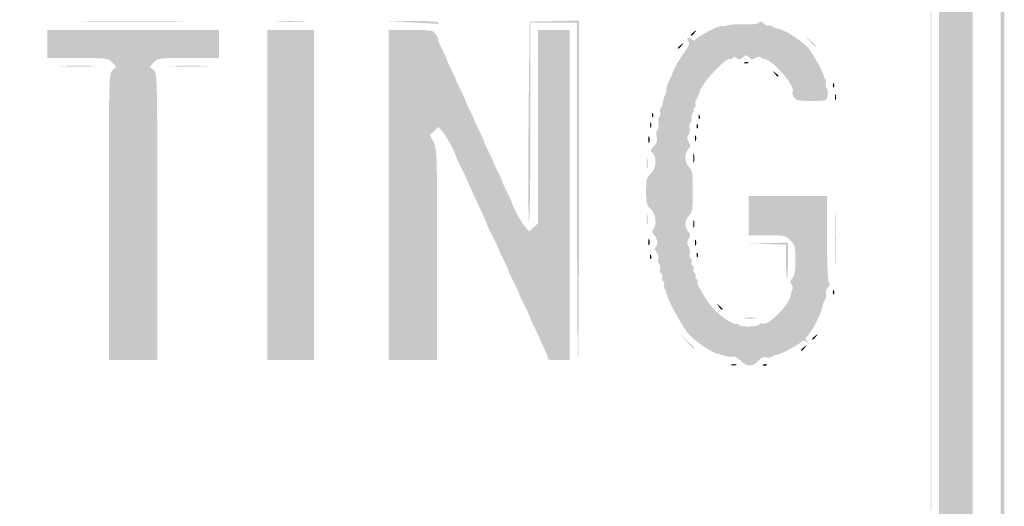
# Model space of a CAD drawing. Header units: inches. Extents: x -21 to 21, y -18 to 18.
# Tile 7 of 8: x 0.7 to 21, y -6.5 to 3.5. Entities that reach past the tile are written whole.
import ezdxf

# ---------------------------------------------------------------- set-up
doc = ezdxf.new("R2010")
doc.units = ezdxf.units.IN
doc.header["$MEASUREMENT"] = 0

msp = doc.modelspace()

# ---------------------------------------------------------------- hatches: boundary and pattern name
h = msp.add_hatch(color=7)
edge = h.paths.add_edge_path()
edge.add_spline(control_points=[(-19.305, -17.939), (-19.579, -17.861), (-19.729, -17.788), (-20.007, -17.593), (-20.322, -17.373), (-20.524, -17.142), (-20.723, -16.776), (-21.026, -16.219), (-21, -17.765), (-21, -0.002), (-21, 16.86), (-21.008, 16.06), (-20.833, 16.552), (-20.686, 16.966), (-20.197, 17.523), (-19.806, 17.724), (-19.731, 17.762), (-19.549, 17.834), (-19.401, 17.884)], knot_values=[0, 0, 0, 0, 1, 1, 1, 2, 2, 2, 3, 3, 3, 4, 4, 4, 5, 5, 5, 6, 6, 6, 6], degree=3, periodic=0)
edge.add_line((-19.401, 17.884), (-19.131, 17.975))
edge.add_line((-19.131, 17.975), (-0.173, 17.987))
edge.add_spline(control_points=[(-0.173, 17.987), (14.359, 17.996), (18.847, 17.988), (19.053, 17.953), (19.585, 17.862), (19.97, 17.669), (20.323, 17.317), (20.655, 16.985), (20.852, 16.6), (20.959, 16.076), (20.988, 15.932), (21, 11.164), (21, -0.001), (21, -14.523), (20.995, -15.9), (20.937, -16.186), (20.788, -16.925), (20.193, -17.618), (19.474, -17.89)], knot_values=[0, 0, 0, 0, 1, 1, 1, 2, 2, 2, 3, 3, 3, 4, 4, 4, 5, 5, 5, 6, 6, 6, 6], degree=3, periodic=0)
edge.add_line((19.474, -17.89), (19.247, -17.975))
edge.add_line((19.247, -17.975), (0.058, -17.981))
edge.add_spline(control_points=[(0.058, -17.981), (-15.33, -17.986), (-19.166, -17.978), (-19.305, -17.939)], knot_values=[0, 0, 0, 0, 1, 1, 1, 1], degree=3, periodic=0)
edge = h.paths.add_edge_path(flags=0)
edge.add_spline(control_points=[(19.474, -17.813), (20.174, -17.548), (20.713, -16.916), (20.86, -16.186), (20.918, -15.9), (20.923, -14.523), (20.923, -0.001), (20.923, 11.164), (20.911, 15.932), (20.882, 16.076), (20.778, 16.584), (20.601, 16.941), (20.296, 17.258), (20.107, 17.453), (19.781, 17.671), (19.557, 17.751), (19.064, 17.926), (20.071, 17.917), (-0.012, 17.917), (-20.336, 17.916), (-19.084, 17.928), (-19.622, 17.726), (-20.078, 17.554), (-20.587, 17.026), (-20.757, 16.55), (-20.931, 16.06), (-20.923, 16.855), (-20.923, -0.004), (-20.923, -14.18), (-20.917, -15.91), (-20.863, -16.175), (-20.7, -16.986), (-20.098, -17.638), (-19.305, -17.862), (-19.166, -17.901), (-15.33, -17.909), (0.058, -17.904)], knot_values=[0, 0, 0, 0, 1, 1, 1, 2, 2, 2, 3, 3, 3, 4, 4, 4, 5, 5, 5, 6, 6, 6, 7, 7, 7, 8, 8, 8, 9, 9, 9, 10, 10, 10, 11, 11, 11, 12, 12, 12, 12], degree=3, periodic=0)
edge.add_line((0.058, -17.904), (19.247, -17.898))
edge.add_line((19.247, -17.898), (19.474, -17.813))
h = msp.add_hatch(color=7)
edge = h.paths.add_edge_path()
edge.add_spline(control_points=[(-19.023, -17.174), (-19.033, -17.157), (-19.062, -17.149), (-19.086, -17.157), (-19.11, -17.165), (-19.172, -17.15), (-19.224, -17.123), (-19.276, -17.096), (-19.332, -17.082), (-19.349, -17.093), (-19.366, -17.103), (-19.489, -17.027), (-19.622, -16.924), (-19.798, -16.787), (-19.895, -16.674), (-19.982, -16.508), (-20.113, -16.254), (-20.163, -16.117), (-20.155, -16.027), (-20.152, -15.995), (-20.194, -15.927), (-20.248, -15.876)], knot_values=[0, 0, 0, 0, 1, 1, 1, 2, 2, 2, 3, 3, 3, 4, 4, 4, 5, 5, 5, 6, 6, 6, 7, 7, 7, 7], degree=3, periodic=0)
edge.add_line((-20.248, -15.876), (-20.345, -15.785))
edge.add_line((-20.345, -15.785), (-20.345, -0.019))
edge.add_line((-20.345, -0.019), (-20.345, 15.746))
edge.add_line((-20.345, 15.746), (-20.246, 15.839))
edge.add_spline(control_points=[(-20.246, 15.839), (-20.188, 15.894), (-20.155, 15.959), (-20.166, 16), (-20.176, 16.037), (-20.167, 16.078), (-20.148, 16.09), (-20.128, 16.102), (-20.116, 16.133), (-20.121, 16.157), (-20.126, 16.182), (-20.108, 16.242), (-20.082, 16.289), (-20.056, 16.337), (-20.043, 16.376), (-20.055, 16.376), (-20.066, 16.376), (-20.016, 16.461), (-19.944, 16.564), (-19.847, 16.701), (-19.823, 16.764), (-19.854, 16.795), (-19.878, 16.818), (-19.885, 16.849), (-19.87, 16.864), (-19.855, 16.879), (-19.824, 16.872), (-19.8, 16.849), (-19.769, 16.818), (-19.707, 16.842), (-19.57, 16.938), (-19.466, 17.011), (-19.382, 17.061), (-19.382, 17.049), (-19.382, 17.038), (-19.343, 17.05), (-19.295, 17.077), (-19.247, 17.103), (-19.197, 17.125), (-19.183, 17.126), (-19.168, 17.127), (-19.144, 17.14), (-19.129, 17.156), (-19.113, 17.171), (-19.064, 17.175), (-19.018, 17.163), (-18.962, 17.149), (-18.907, 17.174), (-18.844, 17.241)], knot_values=[0, 0, 0, 0, 1, 1, 1, 2, 2, 2, 3, 3, 3, 4, 4, 4, 5, 5, 5, 6, 6, 6, 7, 7, 7, 8, 8, 8, 9, 9, 9, 10, 10, 10, 11, 11, 11, 12, 12, 12, 13, 13, 13, 14, 14, 14, 15, 15, 15, 16, 16, 16, 16], degree=3, periodic=0)
edge.add_line((-18.844, 17.241), (-18.752, 17.339))
edge.add_line((-18.752, 17.339), (0.019, 17.339))
edge.add_line((0.019, 17.339), (18.79, 17.339))
edge.add_line((18.79, 17.339), (18.882, 17.242))
edge.add_spline(control_points=[(18.882, 17.242), (18.932, 17.188), (18.998, 17.154), (19.028, 17.166), (19.058, 17.177), (19.107, 17.167), (19.136, 17.143), (19.165, 17.119), (19.189, 17.11), (19.189, 17.124), (19.189, 17.137), (19.232, 17.12), (19.285, 17.085), (19.338, 17.051), (19.382, 17.033), (19.382, 17.046), (19.382, 17.059), (19.466, 17.011), (19.57, 16.938), (19.717, 16.835), (19.769, 16.816), (19.809, 16.851), (19.85, 16.888), (19.851, 16.885), (19.813, 16.834), (19.775, 16.784), (19.778, 16.762), (19.827, 16.721), (19.883, 16.674), (20.127, 16.239), (20.131, 16.177), (20.132, 16.163), (20.146, 16.139), (20.161, 16.123), (20.177, 16.108), (20.18, 16.058), (20.169, 16.013), (20.155, 15.957), (20.179, 15.902), (20.247, 15.839)], knot_values=[0, 0, 0, 0, 1, 1, 1, 2, 2, 2, 3, 3, 3, 4, 4, 4, 5, 5, 5, 6, 6, 6, 7, 7, 7, 8, 8, 8, 9, 9, 9, 10, 10, 10, 11, 11, 11, 12, 12, 12, 13, 13, 13, 13], degree=3, periodic=0)
edge.add_line((20.247, 15.839), (20.345, 15.746))
edge.add_line((20.345, 15.746), (20.345, -0.019))
edge.add_line((20.345, -0.019), (20.345, -15.785))
edge.add_line((20.345, -15.785), (20.248, -15.876))
edge.add_spline(control_points=[(20.248, -15.876), (20.194, -15.927), (20.153, -15.995), (20.157, -16.027), (20.161, -16.06), (20.151, -16.122), (20.134, -16.164), (20.031, -16.428), (19.92, -16.643), (19.83, -16.749), (19.729, -16.868), (19.139, -17.199), (19.099, -17.159), (19.088, -17.148), (19.062, -17.15), (19.041, -17.162), (18.984, -17.198), (-19.001, -17.209), (-19.023, -17.174)], knot_values=[0, 0, 0, 0, 1, 1, 1, 2, 2, 2, 3, 3, 3, 4, 4, 4, 5, 5, 5, 6, 6, 6, 6], degree=3, periodic=0)
edge = h.paths.add_edge_path(flags=0)
edge.add_spline(control_points=[(-18.784, -16.569), (-18.715, -16.492), (-18.666, -16.492), (-0.006, -16.492)], knot_values=[0, 0, 0, 0, 1, 1, 1, 1], degree=3, periodic=0)
edge.add_line((-0.006, -16.492), (18.702, -16.492))
edge.add_line((18.702, -16.492), (18.789, -16.573))
edge.add_spline(control_points=[(18.789, -16.573), (18.844, -16.625), (18.894, -16.642), (18.926, -16.622), (18.954, -16.605), (18.998, -16.587), (19.024, -16.583), (19.152, -16.564), (19.558, -16.174), (19.518, -16.108), (19.507, -16.091), (19.523, -16.056), (19.553, -16.031), (19.583, -16.006), (19.599, -15.962), (19.589, -15.934), (19.578, -15.906), (19.588, -15.872), (19.61, -15.858), (19.667, -15.823), (19.669, 15.821), (19.612, 15.856), (19.591, 15.87), (19.583, 15.896), (19.595, 15.916), (19.672, 16.041), (19.046, 16.666), (18.921, 16.589), (18.902, 16.577), (18.875, 16.585), (18.862, 16.607), (18.828, 16.661), (-18.828, 16.661), (-18.862, 16.607), (-18.875, 16.585), (-18.902, 16.577), (-18.921, 16.589), (-19.046, 16.666), (-19.672, 16.04), (-19.595, 15.915), (-19.583, 15.896), (-19.591, 15.87), (-19.612, 15.856), (-19.673, 15.819), (-19.666, -15.845), (-19.605, -15.906), (-19.58, -15.931), (-19.574, -15.952), (-19.592, -15.952), (-19.61, -15.952), (-19.592, -15.989), (-19.551, -16.033), (-19.511, -16.078), (-19.484, -16.123), (-19.492, -16.133), (-19.542, -16.197), (-19.065, -16.631), (-18.994, -16.587), (-18.977, -16.576), (-18.952, -16.585), (-18.939, -16.607), (-18.903, -16.665), (-18.862, -16.655), (-18.784, -16.569)], knot_values=[0, 0, 0, 0, 1, 1, 1, 2, 2, 2, 3, 3, 3, 4, 4, 4, 5, 5, 5, 6, 6, 6, 7, 7, 7, 8, 8, 8, 9, 9, 9, 10, 10, 10, 11, 11, 11, 12, 12, 12, 13, 13, 13, 14, 14, 14, 15, 15, 15, 16, 16, 16, 17, 17, 17, 18, 18, 18, 19, 19, 19, 20, 20, 20, 21, 21, 21, 21], degree=3, periodic=0)
h = msp.add_hatch(color=7)
edge = h.paths.add_edge_path()
edge.add_spline(control_points=[(19.478, -0.019), (19.478, 8.712), (19.482, 12.278), (19.488, 7.906), (19.493, 3.533), (19.493, -3.611), (19.488, -7.97), (19.482, -12.328), (19.478, -8.751), (19.478, -0.019)], knot_values=[0, 0, 0, 0, 1, 1, 1, 2, 2, 2, 3, 3, 3, 3], degree=3, periodic=0)
h = msp.add_hatch(color=7)
edge = h.paths.add_edge_path()
edge.add_spline(control_points=[(2.11, 3.497), (2.602, 3.503), (3.409, 3.503), (3.901, 3.497), (4.394, 3.491), (3.991, 3.486), (3.006, 3.486), (2.02, 3.486), (1.617, 3.491), (2.11, 3.497)], knot_values=[0, 0, 0, 0, 1, 1, 1, 2, 2, 2, 3, 3, 3, 3], degree=3, periodic=0)
h = msp.add_hatch(color=7)
edge = h.paths.add_edge_path()
edge.add_spline(control_points=[(6.022, 3.496), (6.166, 3.504), (6.392, 3.504), (6.523, 3.496), (6.655, 3.489), (6.537, 3.483), (6.261, 3.483), (5.986, 3.483), (5.878, 3.489), (6.022, 3.496)], knot_values=[0, 0, 0, 0, 1, 1, 1, 2, 2, 2, 3, 3, 3, 3], degree=3, periodic=0)
h = msp.add_hatch(color=7)
edge = h.paths.add_edge_path()
edge.add_line((8.785, 3.468), (8.265, 3.491))
edge.add_line((8.265, 3.491), (8.773, 3.499))
edge.add_spline(control_points=[(8.773, 3.499), (9.08, 3.503), (9.291, 3.491), (9.306, 3.468), (9.319, 3.447), (9.324, 3.433), (9.317, 3.437), (9.311, 3.442), (9.071, 3.455), (8.785, 3.468)], knot_values=[0, 0, 0, 0, 1, 1, 1, 2, 2, 2, 3, 3, 3, 3], degree=3, periodic=0)
h = msp.add_hatch(color=7)
edge = h.paths.add_edge_path()
edge.add_line((12.176, -0.019), (12.176, 3.468))
edge.add_line((12.176, 3.468), (11.694, 3.468))
edge.add_line((11.694, 3.468), (11.213, 3.468))
edge.add_line((11.213, 3.468), (11.212, 1.378))
edge.add_spline(control_points=[(11.212, 1.378), (11.212, 0.228), (11.199, -0.693), (11.183, -0.668), (11.168, -0.644), (11.164, 0.301), (11.174, 1.432)], knot_values=[0, 0, 0, 0, 1, 1, 1, 2, 2, 2, 2], degree=3, periodic=0)
edge.add_line((11.174, 1.432), (11.194, 3.487))
edge.add_line((11.194, 3.487), (11.704, 3.498))
edge.add_line((11.704, 3.498), (12.215, 3.509))
edge.add_line((12.215, 3.509), (12.215, 0.001))
edge.add_spline(control_points=[(12.215, 0.001), (12.215, -1.928), (12.206, -3.506), (12.195, -3.506), (12.185, -3.506), (12.176, -1.937), (12.176, -0.019)], knot_values=[0, 0, 0, 0, 1, 1, 1, 2, 2, 2, 2], degree=3, periodic=0)
h = msp.add_hatch(color=7)
edge = h.paths.add_edge_path()
edge.add_spline(control_points=[(15.565, -3.524), (15.515, -3.47), (15.438, -3.429), (15.395, -3.432), (15.352, -3.435), (15.299, -3.433), (15.278, -3.428), (15.257, -3.422), (15.222, -3.414), (15.201, -3.409), (15.18, -3.404), (15.149, -3.396), (15.133, -3.39), (15.118, -3.385), (15.092, -3.379), (15.076, -3.376), (14.968, -3.357), (14.591, -3.099), (14.478, -2.967), (14.366, -2.837), (14.068, -2.302), (14.042, -2.187), (14.038, -2.171), (14.031, -2.149), (14.026, -2.139), (14.02, -2.128), (14.014, -2.103), (14.011, -2.084), (14.009, -2.065), (13.995, -2.037), (13.98, -2.022), (13.966, -2.008), (13.963, -1.974), (13.973, -1.946), (13.984, -1.918), (13.975, -1.885), (13.953, -1.871), (13.931, -1.858), (13.923, -1.823), (13.934, -1.794), (13.945, -1.765), (13.935, -1.73), (13.911, -1.715), (13.888, -1.701), (13.879, -1.657), (13.891, -1.618), (13.903, -1.58), (13.894, -1.536), (13.872, -1.522), (13.849, -1.508), (13.841, -1.462), (13.854, -1.42), (13.869, -1.373), (13.853, -1.315), (13.815, -1.273), (13.773, -1.226), (13.765, -1.193), (13.792, -1.177), (13.854, -1.138), (13.841, -0.998), (13.768, -0.917), (13.719, -0.863), (13.714, -0.835), (13.749, -0.801), (13.832, -0.718), (13.803, -0.484), (13.698, -0.385), (13.613, -0.305), (13.602, -0.263), (13.602, -0.019), (13.602, 0.225), (13.613, 0.267), (13.698, 0.347), (13.811, 0.452), (13.832, 0.692), (13.735, 0.772), (13.683, 0.815), (13.686, 0.831), (13.76, 0.91), (13.823, 0.977), (13.838, 1.027), (13.82, 1.114), (13.807, 1.18), (13.815, 1.241), (13.838, 1.255), (13.861, 1.269), (13.869, 1.33), (13.857, 1.39), (13.845, 1.451), (13.854, 1.511), (13.875, 1.524), (13.897, 1.538), (13.905, 1.576), (13.893, 1.608), (13.88, 1.64), (13.888, 1.689), (13.911, 1.716), (13.933, 1.742), (13.948, 1.779), (13.944, 1.797), (13.94, 1.815), (13.956, 1.879), (13.98, 1.938), (14.005, 1.997), (14.023, 2.057), (14.021, 2.072), (14.018, 2.088), (14.021, 2.113), (14.026, 2.129), (14.031, 2.145), (14.038, 2.171), (14.042, 2.187), (14.045, 2.203), (14.072, 2.259), (14.101, 2.312), (14.13, 2.365), (14.151, 2.413), (14.147, 2.418), (14.132, 2.438), (14.269, 2.682), (14.393, 2.857), (14.485, 2.986), (14.509, 3.047), (14.478, 3.077), (14.418, 3.138), (14.475, 3.18), (14.542, 3.125), (14.58, 3.093), (14.605, 3.091), (14.622, 3.12), (14.645, 3.157), (15.003, 3.358), (15.076, 3.375), (15.092, 3.378), (15.118, 3.385), (15.133, 3.391), (15.149, 3.396), (15.178, 3.397), (15.197, 3.393), (15.216, 3.39), (15.259, 3.399), (15.293, 3.414), (15.327, 3.428), (15.479, 3.437), (15.63, 3.432), (15.805, 3.426), (15.915, 3.439), (15.933, 3.467), (15.952, 3.499), (15.981, 3.492), (16.033, 3.445), (16.074, 3.408), (16.118, 3.39), (16.132, 3.404), (16.146, 3.417), (16.177, 3.412), (16.202, 3.391), (16.227, 3.371), (16.281, 3.349), (16.322, 3.342), (16.464, 3.321), (16.829, 3.087), (16.951, 2.94), (17.057, 2.813), (17.275, 2.417), (17.28, 2.344), (17.281, 2.33), (17.293, 2.307), (17.308, 2.292), (17.322, 2.278), (17.325, 2.241), (17.313, 2.211), (17.302, 2.181), (17.31, 2.135), (17.332, 2.109), (17.353, 2.083), (17.362, 2.014), (17.351, 1.956), (17.331, 1.85), (17.328, 1.85), (17.017, 1.85), (16.743, 1.85), (16.697, 1.859), (16.654, 1.928), (16.627, 1.971), (16.615, 2.024), (16.628, 2.045), (16.69, 2.145), (16.23, 2.685), (16.06, 2.711), (16.033, 2.715), (15.988, 2.733), (15.96, 2.75), (15.932, 2.768), (15.885, 2.76), (15.852, 2.733), (15.805, 2.694), (15.782, 2.697), (15.731, 2.748), (15.673, 2.806), (15.662, 2.806), (15.599, 2.749), (15.545, 2.7), (15.518, 2.696), (15.475, 2.732), (15.437, 2.764), (15.412, 2.765), (15.394, 2.737), (15.38, 2.714), (15.354, 2.705), (15.336, 2.716), (15.259, 2.764), (14.731, 2.194), (14.704, 2.032), (14.7, 2.006), (14.674, 1.944), (14.647, 1.894), (14.62, 1.845), (14.607, 1.794), (14.619, 1.782), (14.632, 1.77), (14.622, 1.737), (14.599, 1.709), (14.575, 1.68), (14.569, 1.657), (14.584, 1.657), (14.6, 1.657), (14.592, 1.631), (14.566, 1.6), (14.539, 1.568), (14.528, 1.517), (14.54, 1.485), (14.552, 1.454), (14.544, 1.417), (14.522, 1.403), (14.499, 1.39), (14.49, 1.344), (14.502, 1.301), (14.513, 1.259), (14.501, 1.191), (14.476, 1.152), (14.441, 1.095), (14.442, 1.061), (14.481, 0.998), (14.524, 0.93), (14.522, 0.907), (14.471, 0.851), (14.387, 0.757), (14.395, 0.566), (14.488, 0.482), (14.556, 0.42), (14.565, 0.363), (14.565, -0.019), (14.565, -0.402), (14.556, -0.458), (14.488, -0.52), (14.396, -0.604), (14.388, -0.758), (14.471, -0.851), (14.522, -0.907), (14.524, -0.93), (14.481, -0.998), (14.442, -1.061), (14.441, -1.095), (14.476, -1.152), (14.501, -1.191), (14.513, -1.259), (14.502, -1.301), (14.49, -1.344), (14.499, -1.39), (14.522, -1.403), (14.544, -1.417), (14.553, -1.452), (14.542, -1.481), (14.53, -1.51), (14.54, -1.545), (14.563, -1.559), (14.586, -1.574), (14.594, -1.602), (14.582, -1.623), (14.569, -1.643), (14.579, -1.686), (14.605, -1.716), (14.631, -1.747), (14.639, -1.772), (14.623, -1.772), (14.607, -1.772), (14.616, -1.798), (14.642, -1.83), (14.669, -1.862), (14.679, -1.888), (14.665, -1.888), (14.621, -1.888), (14.802, -2.211), (14.943, -2.385), (15.083, -2.558), (15.4, -2.787), (15.454, -2.753), (15.471, -2.743), (15.495, -2.752), (15.509, -2.774), (15.541, -2.826), (15.902, -2.824), (15.935, -2.772), (15.949, -2.749), (15.983, -2.739), (16.011, -2.75), (16.134, -2.797), (16.573, -2.351), (16.587, -2.165), (16.59, -2.128), (16.605, -2.077), (16.622, -2.049), (16.639, -2.022), (16.631, -1.975), (16.605, -1.943), (16.568, -1.898), (16.571, -1.873), (16.621, -1.817), (16.668, -1.765), (16.684, -1.671), (16.684, -1.444), (16.684, -1.168), (16.675, -1.131), (16.581, -1.033), (16.481, -0.929), (16.463, -0.925), (16.099, -0.925)], knot_values=[0, 0, 0, 0, 1, 1, 1, 2, 2, 2, 3, 3, 3, 4, 4, 4, 5, 5, 5, 6, 6, 6, 7, 7, 7, 8, 8, 8, 9, 9, 9, 10, 10, 10, 11, 11, 11, 12, 12, 12, 13, 13, 13, 14, 14, 14, 15, 15, 15, 16, 16, 16, 17, 17, 17, 18, 18, 18, 19, 19, 19, 20, 20, 20, 21, 21, 21, 22, 22, 22, 23, 23, 23, 24, 24, 24, 25, 25, 25, 26, 26, 26, 27, 27, 27, 28, 28, 28, 29, 29, 29, 30, 30, 30, 31, 31, 31, 32, 32, 32, 33, 33, 33, 34, 34, 34, 35, 35, 35, 36, 36, 36, 37, 37, 37, 38, 38, 38, 39, 39, 39, 40, 40, 40, 41, 41, 41, 42, 42, 42, 43, 43, 43, 44, 44, 44, 45, 45, 45, 46, 46, 46, 47, 47, 47, 48, 48, 48, 49, 49, 49, 50, 50, 50, 51, 51, 51, 52, 52, 52, 53, 53, 53, 54, 54, 54, 55, 55, 55, 56, 56, 56, 57, 57, 57, 58, 58, 58, 59, 59, 59, 60, 60, 60, 61, 61, 61, 62, 62, 62, 63, 63, 63, 64, 64, 64, 65, 65, 65, 66, 66, 66, 67, 67, 67, 68, 68, 68, 69, 69, 69, 70, 70, 70, 71, 71, 71, 72, 72, 72, 73, 73, 73, 74, 74, 74, 75, 75, 75, 76, 76, 76, 77, 77, 77, 78, 78, 78, 79, 79, 79, 80, 80, 80, 81, 81, 81, 82, 82, 82, 83, 83, 83, 84, 84, 84, 85, 85, 85, 86, 86, 86, 87, 87, 87, 88, 88, 88, 89, 89, 89, 90, 90, 90, 91, 91, 91, 92, 92, 92, 93, 93, 93, 94, 94, 94, 95, 95, 95, 96, 96, 96, 97, 97, 97, 98, 98, 98, 99, 99, 99, 100, 100, 100, 101, 101, 101, 102, 102, 102, 103, 103, 103, 104, 104, 104, 105, 105, 105, 106, 106, 106, 107, 107, 107, 108, 108, 108, 109, 109, 109, 109], degree=3, periodic=0)
edge.add_line((16.099, -0.925), (15.721, -0.925))
edge.add_line((15.721, -0.925), (15.721, -0.52))
edge.add_line((15.721, -0.52), (15.721, -0.116))
edge.add_line((15.721, -0.116), (16.53, -0.116))
edge.add_line((16.53, -0.116), (17.339, -0.116))
edge.add_line((17.339, -0.116), (17.339, -1))
edge.add_spline(control_points=[(17.339, -1), (17.339, -1.583), (17.353, -1.892), (17.38, -1.909), (17.407, -1.926), (17.399, -1.959), (17.357, -2.006), (17.32, -2.047), (17.302, -2.105), (17.316, -2.142), (17.33, -2.177), (17.322, -2.229), (17.299, -2.256), (17.276, -2.284), (17.253, -2.346), (17.247, -2.396), (17.234, -2.512), (17.017, -2.937), (16.938, -3.003), (16.887, -3.045), (16.885, -3.065), (16.925, -3.117), (16.967, -3.171), (16.965, -3.173), (16.909, -3.129), (16.865, -3.095), (16.837, -3.092), (16.82, -3.12), (16.797, -3.157), (16.439, -3.358), (16.367, -3.375), (16.351, -3.378), (16.329, -3.386), (16.318, -3.391), (16.308, -3.396), (16.283, -3.403), (16.264, -3.405), (16.244, -3.408), (16.216, -3.423), (16.2, -3.438), (16.185, -3.454), (16.135, -3.457), (16.09, -3.446), (16.034, -3.432), (15.979, -3.456), (15.916, -3.524), (15.798, -3.649), (15.682, -3.649), (15.565, -3.524)], knot_values=[0, 0, 0, 0, 1, 1, 1, 2, 2, 2, 3, 3, 3, 4, 4, 4, 5, 5, 5, 6, 6, 6, 7, 7, 7, 8, 8, 8, 9, 9, 9, 10, 10, 10, 11, 11, 11, 12, 12, 12, 13, 13, 13, 14, 14, 14, 15, 15, 15, 16, 16, 16, 16], degree=3, periodic=0)
h = msp.add_hatch(color=7)
edge = h.paths.add_edge_path()
edge.add_spline(control_points=[(2.505, -0.545), (2.505, 2.374), (2.506, 2.417), (2.582, 2.486)], knot_values=[0, 0, 0, 0, 1, 1, 1, 1], degree=3, periodic=0)
edge.add_line((2.582, 2.486), (2.66, 2.556))
edge.add_line((2.66, 2.556), (2.576, 2.646))
edge.add_spline(control_points=[(2.576, 2.646), (2.494, 2.733), (2.471, 2.736), (1.862, 2.736)], knot_values=[0, 0, 0, 0, 1, 1, 1, 1], degree=3, periodic=0)
edge.add_line((1.862, 2.736), (1.233, 2.736))
edge.add_line((1.233, 2.736), (1.233, 3.025))
edge.add_line((1.233, 3.025), (1.233, 3.314))
edge.add_line((1.233, 3.314), (3.006, 3.314))
edge.add_line((3.006, 3.314), (4.778, 3.314))
edge.add_line((4.778, 3.314), (4.778, 3.025))
edge.add_line((4.778, 3.025), (4.778, 2.736))
edge.add_line((4.778, 2.736), (4.149, 2.736))
edge.add_spline(control_points=[(4.149, 2.736), (3.54, 2.736), (3.517, 2.733), (3.435, 2.646)], knot_values=[0, 0, 0, 0, 1, 1, 1, 1], degree=3, periodic=0)
edge.add_line((3.435, 2.646), (3.351, 2.556))
edge.add_line((3.351, 2.556), (3.429, 2.486))
edge.add_spline(control_points=[(3.429, 2.486), (3.505, 2.417), (3.506, 2.374), (3.506, -0.545)], knot_values=[0, 0, 0, 0, 1, 1, 1, 1], degree=3, periodic=0)
edge.add_line((3.506, -0.545), (3.506, -3.506))
edge.add_line((3.506, -3.506), (3.006, -3.506))
edge.add_line((3.006, -3.506), (2.505, -3.506))
edge.add_line((2.505, -3.506), (2.505, -0.545))
msp.add_hatch(color=7).paths.add_polyline_path([(5.78, -0.096), (5.78, 3.314), (6.261, 3.314), (6.743, 3.314), (6.743, -0.096), (6.743, -3.506), (6.261, -3.506), (5.78, -3.506), (5.78, -0.096)])
h = msp.add_hatch(color=7)
edge = h.paths.add_edge_path()
edge.add_line((8.284, -0.096), (8.284, 3.314))
edge.add_line((8.284, 3.314), (8.742, 3.314))
edge.add_spline(control_points=[(8.742, 3.314), (9.188, 3.314), (9.202, 3.311), (9.263, 3.217), (9.298, 3.164), (9.317, 3.121), (9.306, 3.121), (9.294, 3.121), (9.329, 3.035), (9.382, 2.929), (9.436, 2.823), (9.479, 2.727), (9.479, 2.717), (9.478, 2.706), (9.522, 2.61), (9.575, 2.505), (9.629, 2.399), (9.672, 2.304), (9.672, 2.293), (9.671, 2.282), (9.714, 2.186), (9.768, 2.081), (9.821, 1.975), (9.865, 1.88), (9.864, 1.869), (9.864, 1.858), (9.907, 1.763), (9.961, 1.657), (10.014, 1.551), (10.057, 1.456), (10.057, 1.445), (10.056, 1.434), (10.1, 1.339), (10.153, 1.233), (10.207, 1.127), (10.25, 1.032), (10.25, 1.021), (10.249, 1.01), (10.292, 0.915), (10.346, 0.809), (10.399, 0.703), (10.443, 0.608), (10.442, 0.597), (10.442, 0.586), (10.485, 0.491), (10.539, 0.385), (10.592, 0.28), (10.635, 0.184), (10.635, 0.173), (10.634, 0.163), (10.678, 0.067), (10.731, -0.039), (10.785, -0.144), (10.828, -0.24), (10.828, -0.25), (10.825, -0.298), (11.036, -0.683), (11.108, -0.761)], knot_values=[0, 0, 0, 0, 1, 1, 1, 2, 2, 2, 3, 3, 3, 4, 4, 4, 5, 5, 5, 6, 6, 6, 7, 7, 7, 8, 8, 8, 9, 9, 9, 10, 10, 10, 11, 11, 11, 12, 12, 12, 13, 13, 13, 14, 14, 14, 15, 15, 15, 16, 16, 16, 17, 17, 17, 18, 18, 18, 19, 19, 19, 19], degree=3, periodic=0)
edge.add_line((11.108, -0.761), (11.188, -0.848))
edge.add_line((11.188, -0.848), (11.278, -0.764))
edge.add_line((11.278, -0.764), (11.367, -0.68))
edge.add_line((11.367, -0.68), (11.367, 1.317))
edge.add_line((11.367, 1.317), (11.367, 3.314))
edge.add_line((11.367, 3.314), (11.694, 3.314))
edge.add_line((11.694, 3.314), (12.022, 3.314))
edge.add_line((12.022, 3.314), (12.022, -0.096))
edge.add_line((12.022, -0.096), (12.022, -3.506))
edge.add_line((12.022, -3.506), (11.784, -3.506))
edge.add_spline(control_points=[(11.784, -3.506), (11.654, -3.506), (11.558, -3.496), (11.571, -3.482), (11.584, -3.469), (11.552, -3.374), (11.5, -3.271), (11.447, -3.168), (11.405, -3.074), (11.406, -3.063), (11.406, -3.052), (11.363, -2.957), (11.309, -2.851), (11.256, -2.746), (11.212, -2.65), (11.213, -2.639), (11.213, -2.629), (11.161, -2.516), (11.097, -2.389), (11.033, -2.262), (10.981, -2.149), (10.982, -2.139), (10.982, -2.128), (10.93, -2.015), (10.866, -1.888), (10.802, -1.761), (10.75, -1.648), (10.751, -1.638), (10.751, -1.627), (10.708, -1.531), (10.654, -1.426), (10.601, -1.32), (10.557, -1.225), (10.558, -1.214), (10.558, -1.203), (10.503, -1.086), (10.435, -0.953), (10.368, -0.821), (10.309, -0.696), (10.304, -0.674), (10.3, -0.653), (10.209, -0.449), (10.102, -0.221), (9.995, 0.008), (9.906, 0.203), (9.905, 0.213), (9.904, 0.223), (9.851, 0.335), (9.787, 0.462), (9.723, 0.589), (9.671, 0.702), (9.672, 0.713), (9.674, 0.761), (9.463, 1.145), (9.391, 1.224)], knot_values=[0, 0, 0, 0, 1, 1, 1, 2, 2, 2, 3, 3, 3, 4, 4, 4, 5, 5, 5, 6, 6, 6, 7, 7, 7, 8, 8, 8, 9, 9, 9, 10, 10, 10, 11, 11, 11, 12, 12, 12, 13, 13, 13, 14, 14, 14, 15, 15, 15, 16, 16, 16, 17, 17, 17, 18, 18, 18, 18], degree=3, periodic=0)
edge.add_line((9.391, 1.224), (9.311, 1.311))
edge.add_line((9.311, 1.311), (9.223, 1.228))
edge.add_line((9.223, 1.228), (9.136, 1.146))
edge.add_line((9.136, 1.146), (9.211, 0.998))
edge.add_spline(control_points=[(9.211, 0.998), (9.283, 0.857), (9.286, 0.757), (9.286, -1.328)], knot_values=[0, 0, 0, 0, 1, 1, 1, 1], degree=3, periodic=0)
edge.add_line((9.286, -1.328), (9.286, -3.506))
edge.add_line((9.286, -3.506), (8.785, -3.506))
edge.add_line((8.785, -3.506), (8.284, -3.506))
edge.add_line((8.284, -3.506), (8.284, -0.096))
h = msp.add_hatch(color=7)
edge = h.paths.add_edge_path()
edge.add_spline(control_points=[(14.527, 3.213), (14.527, 3.221), (14.557, 3.251), (14.594, 3.28), (14.655, 3.328), (14.657, 3.327), (14.609, 3.266), (14.558, 3.201), (14.527, 3.181), (14.527, 3.213)], knot_values=[0, 0, 0, 0, 1, 1, 1, 2, 2, 2, 3, 3, 3, 3], degree=3, periodic=0)
h = msp.add_hatch(color=7)
edge = h.paths.add_edge_path()
edge.add_spline(control_points=[(14.257, 2.943), (14.257, 2.951), (14.287, 2.981), (14.324, 3.01), (14.385, 3.058), (14.387, 3.057), (14.339, 2.996), (14.289, 2.932), (14.257, 2.911), (14.257, 2.943)], knot_values=[0, 0, 0, 0, 1, 1, 1, 2, 2, 2, 3, 3, 3, 3], degree=3, periodic=0)
h = msp.add_hatch(color=7)
edge = h.paths.add_edge_path()
edge.add_line((16.971, 3.092), (16.858, 3.217))
edge.add_line((16.858, 3.217), (16.983, 3.104))
edge.add_spline(control_points=[(16.983, 3.104), (17.052, 3.042), (17.108, 2.986), (17.108, 2.979), (17.108, 2.949), (17.076, 2.975), (16.971, 3.092)], knot_values=[0, 0, 0, 0, 1, 1, 1, 2, 2, 2, 2], degree=3, periodic=0)
h = msp.add_hatch(color=7)
edge = h.paths.add_edge_path()
edge.add_spline(control_points=[(15.637, 2.647), (15.665, 2.658), (15.698, 2.656), (15.711, 2.643), (15.723, 2.631), (15.701, 2.622), (15.66, 2.623), (15.615, 2.625), (15.606, 2.634), (15.637, 2.647)], knot_values=[0, 0, 0, 0, 1, 1, 1, 2, 2, 2, 3, 3, 3, 3], degree=3, periodic=0)
h = msp.add_hatch(color=7)
edge = h.paths.add_edge_path()
edge.add_spline(control_points=[(1.553, 2.572), (1.739, 2.579), (2.034, 2.579), (2.208, 2.572), (2.382, 2.565), (2.229, 2.559), (1.869, 2.559), (1.509, 2.559), (1.366, 2.565), (1.553, 2.572)], knot_values=[0, 0, 0, 0, 1, 1, 1, 2, 2, 2, 3, 3, 3, 3], degree=3, periodic=0)
h = msp.add_hatch(color=7)
edge = h.paths.add_edge_path()
edge.add_spline(control_points=[(3.826, 2.572), (4.013, 2.579), (4.307, 2.579), (4.481, 2.572), (4.655, 2.565), (4.502, 2.559), (4.142, 2.559), (3.782, 2.559), (3.64, 2.565), (3.826, 2.572)], knot_values=[0, 0, 0, 0, 1, 1, 1, 2, 2, 2, 3, 3, 3, 3], degree=3, periodic=0)
h = msp.add_hatch(color=7)
edge = h.paths.add_edge_path()
edge.add_spline(control_points=[(16.256, 2.418), (16.208, 2.479), (16.209, 2.48), (16.27, 2.432), (16.334, 2.382), (16.355, 2.35), (16.323, 2.35), (16.315, 2.35), (16.285, 2.381), (16.256, 2.418)], knot_values=[0, 0, 0, 0, 1, 1, 1, 2, 2, 2, 3, 3, 3, 3], degree=3, periodic=0)
h = msp.add_hatch(color=7)
edge = h.paths.add_edge_path()
edge.add_spline(control_points=[(17.458, 2.18), (17.46, 2.225), (17.469, 2.234), (17.481, 2.204), (17.492, 2.176), (17.491, 2.143), (17.478, 2.13), (17.466, 2.117), (17.456, 2.14), (17.458, 2.18)], knot_values=[0, 0, 0, 0, 1, 1, 1, 2, 2, 2, 3, 3, 3, 3], degree=3, periodic=0)
h = msp.add_hatch(color=7)
edge = h.paths.add_edge_path()
edge.add_spline(control_points=[(17.5, 1.927), (17.5, 1.98), (17.508, 2.001), (17.519, 1.975), (17.53, 1.948), (17.53, 1.905), (17.519, 1.878), (17.508, 1.852), (17.5, 1.874), (17.5, 1.927)], knot_values=[0, 0, 0, 0, 1, 1, 1, 2, 2, 2, 3, 3, 3, 3], degree=3, periodic=0)
h = msp.add_hatch(color=7)
edge = h.paths.add_edge_path()
edge.add_spline(control_points=[(13.72, 1.564), (13.722, 1.609), (13.731, 1.618), (13.744, 1.587), (13.755, 1.559), (13.754, 1.526), (13.741, 1.513), (13.728, 1.5), (13.719, 1.523), (13.72, 1.564)], knot_values=[0, 0, 0, 0, 1, 1, 1, 2, 2, 2, 3, 3, 3, 3], degree=3, periodic=0)
h = msp.add_hatch(color=7)
edge = h.paths.add_edge_path()
edge.add_spline(control_points=[(14.684, 1.525), (14.686, 1.57), (14.695, 1.579), (14.707, 1.549), (14.718, 1.521), (14.717, 1.487), (14.704, 1.475), (14.691, 1.462), (14.682, 1.485), (14.684, 1.525)], knot_values=[0, 0, 0, 0, 1, 1, 1, 2, 2, 2, 3, 3, 3, 3], degree=3, periodic=0)
h = msp.add_hatch(color=7)
edge = h.paths.add_edge_path()
edge.add_spline(control_points=[(13.685, 1.349), (13.685, 1.402), (13.694, 1.423), (13.704, 1.397), (13.715, 1.37), (13.715, 1.327), (13.704, 1.3), (13.694, 1.274), (13.685, 1.296), (13.685, 1.349)], knot_values=[0, 0, 0, 0, 1, 1, 1, 2, 2, 2, 3, 3, 3, 3], degree=3, periodic=0)
h = msp.add_hatch(color=7)
edge = h.paths.add_edge_path()
edge.add_spline(control_points=[(14.645, 1.333), (14.647, 1.377), (14.656, 1.387), (14.669, 1.356), (14.68, 1.328), (14.678, 1.295), (14.665, 1.282), (14.653, 1.269), (14.644, 1.292), (14.645, 1.333)], knot_values=[0, 0, 0, 0, 1, 1, 1, 2, 2, 2, 3, 3, 3, 3], degree=3, periodic=0)
h = msp.add_hatch(color=7)
edge = h.paths.add_edge_path()
edge.add_spline(control_points=[(13.648, 1.06), (13.649, 1.123), (13.657, 1.145), (13.667, 1.107), (13.677, 1.07), (13.676, 1.018), (13.666, 0.991), (13.655, 0.965), (13.647, 0.996), (13.648, 1.06)], knot_values=[0, 0, 0, 0, 1, 1, 1, 2, 2, 2, 3, 3, 3, 3], degree=3, periodic=0)
h = msp.add_hatch(color=7)
edge = h.paths.add_edge_path()
edge.add_spline(control_points=[(14.61, 1.079), (14.61, 1.132), (14.618, 1.154), (14.629, 1.127), (14.64, 1.101), (14.64, 1.057), (14.629, 1.031), (14.618, 1.004), (14.61, 1.026), (14.61, 1.079)], knot_values=[0, 0, 0, 0, 1, 1, 1, 2, 2, 2, 3, 3, 3, 3], degree=3, periodic=0)
h = msp.add_hatch(color=7)
edge = h.paths.add_edge_path()
edge.add_spline(control_points=[(13.613, 0.559), (13.613, 0.665), (13.621, 0.703), (13.629, 0.645), (13.638, 0.586), (13.638, 0.5), (13.629, 0.452), (13.62, 0.405), (13.613, 0.453), (13.613, 0.559)], knot_values=[0, 0, 0, 0, 1, 1, 1, 2, 2, 2, 3, 3, 3, 3], degree=3, periodic=0)
h = msp.add_hatch(color=7)
edge = h.paths.add_edge_path()
edge.add_spline(control_points=[(14.575, 0.674), (14.575, 0.759), (14.583, 0.789), (14.592, 0.741), (14.602, 0.693), (14.601, 0.624), (14.592, 0.587), (14.582, 0.55), (14.574, 0.59), (14.575, 0.674)], knot_values=[0, 0, 0, 0, 1, 1, 1, 2, 2, 2, 3, 3, 3, 3], degree=3, periodic=0)
h = msp.add_hatch(color=7)
edge = h.paths.add_edge_path()
edge.add_spline(control_points=[(17.51, -1.002), (17.51, -0.504), (17.516, -0.3), (17.522, -0.549), (17.529, -0.798), (17.529, -1.206), (17.522, -1.455), (17.516, -1.704), (17.51, -1.5), (17.51, -1.002)], knot_values=[0, 0, 0, 0, 1, 1, 1, 2, 2, 2, 3, 3, 3, 3], degree=3, periodic=0)
h = msp.add_hatch(color=7)
edge = h.paths.add_edge_path()
edge.add_spline(control_points=[(13.613, -0.597), (13.613, -0.491), (13.621, -0.453), (13.629, -0.511), (13.638, -0.57), (13.638, -0.656), (13.629, -0.704), (13.62, -0.751), (13.613, -0.703), (13.613, -0.597)], knot_values=[0, 0, 0, 0, 1, 1, 1, 2, 2, 2, 3, 3, 3, 3], degree=3, periodic=0)
h = msp.add_hatch(color=7)
edge = h.paths.add_edge_path()
edge.add_spline(control_points=[(14.574, -0.694), (14.574, -0.619), (14.582, -0.589), (14.592, -0.626), (14.601, -0.663), (14.601, -0.724), (14.592, -0.761), (14.582, -0.798), (14.574, -0.768), (14.574, -0.694)], knot_values=[0, 0, 0, 0, 1, 1, 1, 2, 2, 2, 3, 3, 3, 3], degree=3, periodic=0)
h = msp.add_hatch(color=7)
edge = h.paths.add_edge_path()
edge.add_spline(control_points=[(13.648, -1.06), (13.649, -0.996), (13.657, -0.975), (13.667, -1.012), (13.677, -1.05), (13.676, -1.102), (13.666, -1.128), (13.655, -1.154), (13.647, -1.123), (13.648, -1.06)], knot_values=[0, 0, 0, 0, 1, 1, 1, 2, 2, 2, 3, 3, 3, 3], degree=3, periodic=0)
h = msp.add_hatch(color=7)
edge = h.paths.add_edge_path()
edge.add_spline(control_points=[(14.61, -1.079), (14.61, -1.026), (14.618, -1.004), (14.629, -1.031), (14.64, -1.057), (14.64, -1.101), (14.629, -1.127), (14.618, -1.154), (14.61, -1.132), (14.61, -1.079)], knot_values=[0, 0, 0, 0, 1, 1, 1, 2, 2, 2, 3, 3, 3, 3], degree=3, periodic=0)
h = msp.add_hatch(color=7)
edge = h.paths.add_edge_path()
edge.add_line((16.492, -1.466), (16.492, -1.12))
edge.add_line((16.492, -1.12), (16.097, -1.108))
edge.add_line((16.097, -1.108), (15.702, -1.095))
edge.add_line((15.702, -1.095), (16.116, -1.087))
edge.add_line((16.116, -1.087), (16.53, -1.079))
edge.add_line((16.53, -1.079), (16.53, -1.445))
edge.add_spline(control_points=[(16.53, -1.445), (16.53, -1.646), (16.522, -1.811), (16.511, -1.811), (16.5, -1.811), (16.492, -1.656), (16.492, -1.466)], knot_values=[0, 0, 0, 0, 1, 1, 1, 2, 2, 2, 2], degree=3, periodic=0)
h = msp.add_hatch(color=7)
edge = h.paths.add_edge_path()
edge.add_spline(control_points=[(13.682, -1.365), (13.684, -1.32), (13.693, -1.311), (13.705, -1.341), (13.716, -1.369), (13.715, -1.402), (13.702, -1.415), (13.689, -1.428), (13.68, -1.405), (13.682, -1.365)], knot_values=[0, 0, 0, 0, 1, 1, 1, 2, 2, 2, 3, 3, 3, 3], degree=3, periodic=0)
h = msp.add_hatch(color=7)
edge = h.paths.add_edge_path()
edge.add_spline(control_points=[(14.645, -1.326), (14.647, -1.281), (14.656, -1.272), (14.669, -1.303), (14.68, -1.331), (14.678, -1.364), (14.665, -1.377), (14.653, -1.39), (14.644, -1.367), (14.645, -1.326)], knot_values=[0, 0, 0, 0, 1, 1, 1, 2, 2, 2, 3, 3, 3, 3], degree=3, periodic=0)
h = msp.add_hatch(color=7)
edge = h.paths.add_edge_path()
edge.add_spline(control_points=[(17.458, -2.097), (17.46, -2.052), (17.469, -2.043), (17.481, -2.074), (17.492, -2.101), (17.491, -2.135), (17.478, -2.147), (17.466, -2.16), (17.456, -2.137), (17.458, -2.097)], knot_values=[0, 0, 0, 0, 1, 1, 1, 2, 2, 2, 3, 3, 3, 3], degree=3, periodic=0)
h = msp.add_hatch(color=7)
edge = h.paths.add_edge_path()
edge.add_spline(control_points=[(15.1, -2.399), (15.052, -2.338), (15.053, -2.336), (15.114, -2.384), (15.151, -2.413), (15.182, -2.444), (15.182, -2.452), (15.182, -2.483), (15.15, -2.463), (15.1, -2.399)], knot_values=[0, 0, 0, 0, 1, 1, 1, 2, 2, 2, 3, 3, 3, 3], degree=3, periodic=0)
h = msp.add_hatch(color=7)
edge = h.paths.add_edge_path()
edge.add_spline(control_points=[(15.635, -2.631), (15.704, -2.622), (15.808, -2.622), (15.866, -2.631), (15.924, -2.64), (15.868, -2.647), (15.74, -2.647), (15.613, -2.647), (15.566, -2.639), (15.635, -2.631)], knot_values=[0, 0, 0, 0, 1, 1, 1, 2, 2, 2, 3, 3, 3, 3], degree=3, periodic=0)
h = msp.add_hatch(color=7)
edge = h.paths.add_edge_path()
edge.add_line((14.428, -3.111), (14.276, -2.948))
edge.add_line((14.276, -2.948), (14.44, -3.1))
edge.add_spline(control_points=[(14.44, -3.1), (14.592, -3.242), (14.621, -3.275), (14.592, -3.275), (14.586, -3.275), (14.512, -3.202), (14.428, -3.111)], knot_values=[0, 0, 0, 0, 1, 1, 1, 2, 2, 2, 2], degree=3, periodic=0)
h = msp.add_hatch(color=7)
edge = h.paths.add_edge_path()
edge.add_spline(control_points=[(17.031, -3.068), (17.031, -3.06), (17.062, -3.03), (17.099, -3.001), (17.16, -2.953), (17.161, -2.954), (17.113, -3.015), (17.063, -3.079), (17.031, -3.1), (17.031, -3.068)], knot_values=[0, 0, 0, 0, 1, 1, 1, 2, 2, 2, 3, 3, 3, 3], degree=3, periodic=0)
h = msp.add_hatch(color=7)
edge = h.paths.add_edge_path()
edge.add_spline(control_points=[(16.8, -3.299), (16.8, -3.291), (16.83, -3.261), (16.867, -3.232), (16.929, -3.184), (16.93, -3.185), (16.882, -3.246), (16.832, -3.311), (16.8, -3.331), (16.8, -3.299)], knot_values=[0, 0, 0, 0, 1, 1, 1, 2, 2, 2, 3, 3, 3, 3], degree=3, periodic=0)
h = msp.add_hatch(color=7)
edge = h.paths.add_edge_path()
edge.add_spline(control_points=[(15.365, -3.596), (15.391, -3.586), (15.435, -3.586), (15.461, -3.596), (15.488, -3.607), (15.466, -3.616), (15.413, -3.616), (15.36, -3.616), (15.338, -3.607), (15.365, -3.596)], knot_values=[0, 0, 0, 0, 1, 1, 1, 2, 2, 2, 3, 3, 3, 3], degree=3, periodic=0)
h = msp.add_hatch(color=7)
edge = h.paths.add_edge_path()
edge.add_spline(control_points=[(16.022, -3.596), (16.05, -3.585), (16.083, -3.586), (16.096, -3.599), (16.109, -3.612), (16.086, -3.621), (16.045, -3.619), (16.001, -3.617), (15.991, -3.608), (16.022, -3.596)], knot_values=[0, 0, 0, 0, 1, 1, 1, 2, 2, 2, 3, 3, 3, 3], degree=3, periodic=0)

doc.saveas('drawing.dxf')
